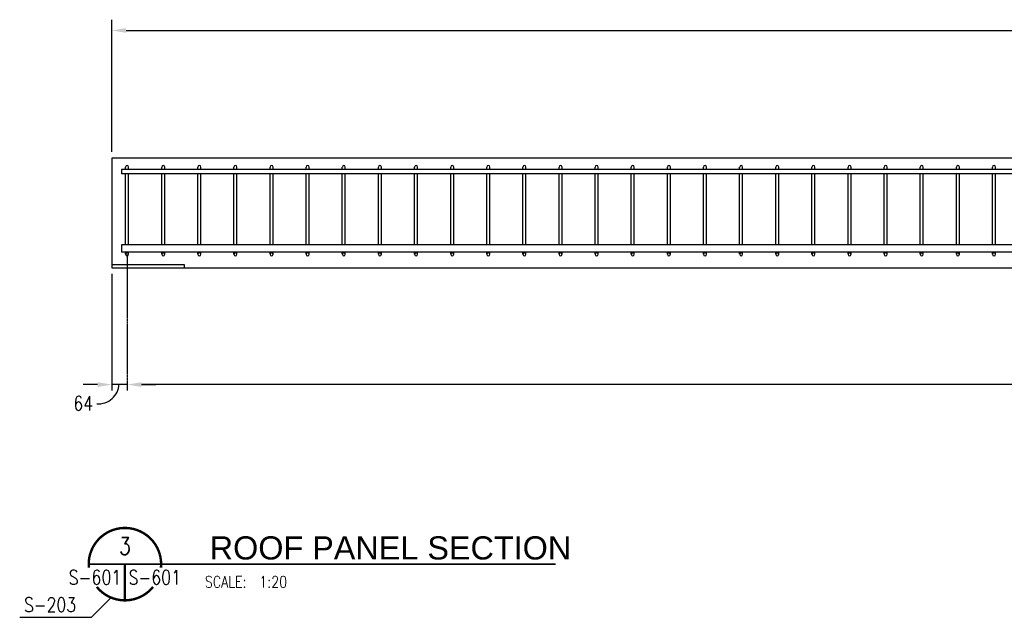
# Model space of a CAD drawing. Header units: millimetres. Extents: x -962 to 23079, y -8884 to 7075.
# Tile 1 of 6: x -784 to 3344, y -5787 to -3281. Entities that reach past the tile are written whole.
import ezdxf
from ezdxf.enums import TextEntityAlignment as Align

# ---------------------------------------------------------------- set-up
doc = ezdxf.new("R2010")
doc.units = ezdxf.units.MM
doc.linetypes.add('CENTER2', pattern=[1.125, 0.75, -0.125, 0.125, -0.125])
for name, color, linetype in [('A-Anno-Note', 2, 'Continuous'), ('S-ANNO-CNTR', 1, 'CENTER2'), ('S-ANNO-DIMS', 2, 'Continuous'), ('S-ANNO-TEXT', 3, 'Continuous'), ('S-DETL-MBND', 1, 'Continuous'), ('S-SECT-CONC', 3, 'Continuous'), ('S-SECT-RBAR_3', 3, 'Continuous')]:
    doc.layers.add(name, color=color, linetype=linetype)
doc.styles.add('BASE16', font='romans.shx', dxfattribs={"width": 0.8})
doc.styles.add('ROMANS', font='ROMANS.shx', dxfattribs={"width": 0.8})
doc.styles.add('SWISS', font='swiss.ttf', dxfattribs={"width": 0.8, "height": 0.25})

# ---------------------------------------------------------------- blocks, each defined once
blk = doc.blocks.new('DETNAME')
at = {"layer": 'A-Anno-Note', "const_width": 0.528}
for points in [[(15.84, -0.78, 1.103686), (0.04, -0.78, 1)], [(14.11, -4.99, -0.477231), (1.77, -4.99, -0.477231)]]:
    blk.add_lwpolyline(points, format="xyb", dxfattribs=at)
at = {"layer": 'A-Anno-Note'}
for points, const_width in [([(0, 0), (92.59, 0)], 0.396), ([(7.94, 0), (7.94, -7.94)], 0.528)]:
    blk.add_lwpolyline(points, dxfattribs=dict(at, const_width=const_width))
at = {"color": 2, "style": 'SWISS'}
blk.add_attdef('DETAILNAME', (28.58, 1.28), '', height=6.35, dxfattribs=at)
at = {"color": 6, "style": 'ROMANS', "width": 0.8}
blk.add_attdef('00', text='', height=3.17, dxfattribs=at).set_placement((7.94, 3.97), align=Align.MIDDLE)
at = {"layer": 'A-Anno-Note', "style": 'ROMANS', "width": 0.8}
blk.add_attdef('S-', text='', height=3.17, dxfattribs=at).set_placement((7.14, -4.47), align=Align.RIGHT)
for tag, p in [('S-', (8.73, -4.47)), ('SCALE:', (28.41, -5.14))]:
    blk.add_attdef(tag, p, '', height=3.17, dxfattribs=at)

msp = doc.modelspace()

# ---------------------------------------------------------------- linework, layer by layer
at = {"color": 2, "const_width": 7.65}
msp.add_lwpolyline([(1276.2, -5564.3), (1463, -5564.3)], dxfattribs=at)
at = {"layer": 'S-ANNO-CNTR', "ltscale": 10}
msp.add_line((-333.6, -4265.9), (-333.6, -4836.6), dxfattribs=at)
at = {"layer": 'S-ANNO-DIMS'}
for p, q in [((-397.6, -3835.4), (-397.6, -3281)), ((-397.6, -4347.4), (-397.6, -4836.6))]:
    msp.add_line(p, q, dxfattribs=at)
msp.add_lwpolyline([(-783.9, -5787.2), (-483, -5787.2), (-400.6, -5704.8)], dxfattribs=at)
msp.add_arc((-454.3, -4804.6), 87.4, 266.0236, 356.5424, dxfattribs=at)
at = {"layer": 'S-ANNO-TEXT', "color": 2}
for p, q in [((-337.6, -3326.1), (7848.4, -3326.1)), ((-457.6, -4811.2), (-517.6, -4811.2)), ((-333.6, -4811.2), (-397.6, -4811.2)), ((7783.7, -4811.2), (-273.6, -4811.2)), ((-273.6, -4811.2), (-213.6, -4811.2))]:
    msp.add_line(p, q, dxfattribs=at)
for points in [[(-337.6, -3316.1), (-337.6, -3336.1), (-397.6, -3326.1)], [(-457.6, -4801.2), (-457.6, -4821.2), (-397.6, -4811.2)], [(-273.6, -4801.2), (-273.6, -4821.2), (-333.6, -4811.2)], [(-273.6, -4801.2), (-273.6, -4821.2), (-333.6, -4811.2)]]:
    msp.add_solid(points, dxfattribs=at)
at = {"layer": 'S-DETL-MBND'}
msp.add_lwpolyline([(-92.6, -4321.4), (-92.6, -4308.4), (-397.6, -4308.4)], dxfattribs=at)
at = {"layer": 'S-SECT-CONC'}
msp.add_lwpolyline([(-397.6, -4321.4), (7909.4, -4321.4), (7909.4, -3861.4), (-397.6, -3861.4)], close=True, dxfattribs=at)
at = {"layer": 'S-SECT-RBAR_3'}
for p, q in [((7867.9, -3908.7, 140.6), (-357, -3908.7, 140.6)), ((-357, -3908.7, 140.6), (-357, -3927.1, 140.6)), ((-339.8, -3908.7, 12), (-339.8, -3898.9)), ((-327.3, -3908.7, 12), (-327.3, -3898.9)), ((-188.4, -3908.7, 12), (-188.4, -3898.9)), ((-175.9, -3908.7, 12), (-175.9, -3898.9)), ((-36.9, -3908.7, 12), (-36.9, -3898.9)), ((-24.4, -3908.7, 12), (-24.4, -3898.9)), ((114.5, -3908.7, 12), (114.5, -3898.9)), ((127, -3908.7, 12), (127, -3898.9)), ((266, -3908.7, 12), (266, -3898.9)), ((278.4, -3908.7, 12), (278.4, -3898.9)), ((417.4, -3908.7, 12), (417.4, -3898.9)), ((429.9, -3908.7, 12), (429.9, -3898.9)), ((568.8, -3908.7, 12), (568.8, -3898.9)), ((581.3, -3908.7, 12), (581.3, -3898.9)), ((720.3, -3908.7, 12), (720.3, -3898.9)), ((732.8, -3908.7, 12), (732.8, -3898.9)), ((871.7, -3908.7, 12), (871.7, -3898.9)), ((884.2, -3908.7, 12), (884.2, -3898.9)), ((1023.2, -3908.7, 12), (1023.2, -3898.9)), ((1035.7, -3908.7, 12), (1035.7, -3898.9)), ((1174.6, -3908.7, 12), (1174.6, -3898.9)), ((1187.1, -3908.7, 12), (1187.1, -3898.9)), ((1326.1, -3908.7, 12), (1326.1, -3898.9)), ((1338.6, -3908.7, 12), (1338.6, -3898.9)), ((1477.5, -3908.7, 12), (1477.5, -3898.9)), ((1477.5, -3908.7, 12), (1477.5, -3898.9)), ((1490, -3908.7, 12), (1490, -3898.9)), ((1490, -3908.7, 12), (1490, -3898.9)), ((1629, -3908.7, 12), (1629, -3898.9)), ((1641.4, -3908.7, 12), (1641.4, -3898.9)), ((1780.4, -3908.7, 12), (1780.4, -3898.9)), ((1792.9, -3908.7, 12), (1792.9, -3898.9)), ((1931.8, -3908.7, 12), (1931.8, -3898.9)), ((1944.3, -3908.7, 12), (1944.3, -3898.9)), ((2083.3, -3908.7, 12), (2083.3, -3898.9)), ((2095.8, -3908.7, 12), (2095.8, -3898.9)), ((2234.7, -3908.7, 12), (2234.7, -3898.9)), ((2247.2, -3908.7, 12), (2247.2, -3898.9)), ((2386.2, -3908.7, 12), (2386.2, -3898.9)), ((2398.7, -3908.7, 12), (2398.7, -3898.9)), ((2537.6, -3908.7, 12), (2537.6, -3898.9)), ((2550.1, -3908.7, 12), (2550.1, -3898.9)), ((2689.1, -3908.7, 12), (2689.1, -3898.9)), ((2701.6, -3908.7, 12), (2701.6, -3898.9)), ((2840.5, -3908.7, 12), (2840.5, -3898.9)), ((2853, -3908.7, 12), (2853, -3898.9)), ((2991.9, -3908.7, 12), (2991.9, -3898.9)), ((3004.4, -3908.7, 12), (3004.4, -3898.9)), ((3143.4, -3908.7, 12), (3143.4, -3898.9)), ((3155.9, -3908.7, 12), (3155.9, -3898.9)), ((3294.8, -3908.7, 12), (3294.8, -3898.9)), ((3307.3, -3908.7, 12), (3307.3, -3898.9)), ((7867.9, -3927.1, 140.6), (-357, -3927.1, 140.6)), ((-339.8, -4224.8, -192.1), (-339.8, -3927.1, 0)), ((-327.3, -4224.8, -192.1), (-327.3, -3927.1, 0)), ((-188.4, -4224.8, -192.1), (-188.4, -3927.1, 0)), ((-175.9, -4224.8, -192.1), (-175.9, -3927.1, 0)), ((-36.9, -4224.8, -192.1), (-36.9, -3927.1, 0)), ((-24.4, -4224.8, -192.1), (-24.4, -3927.1, 0)), ((114.5, -4224.8, -192.1), (114.5, -3927.1, 0)), ((127, -4224.8, -192.1), (127, -3927.1, 0)), ((266, -4224.8, -192.1), (266, -3927.1, 0)), ((278.4, -4224.8, -192.1), (278.4, -3927.1, 0)), ((417.4, -4224.8, -192.1), (417.4, -3927.1, 0)), ((429.9, -4224.8, -192.1), (429.9, -3927.1, 0)), ((568.8, -4224.8, -192.1), (568.8, -3927.1, 0)), ((581.3, -4224.8, -192.1), (581.3, -3927.1, 0)), ((720.3, -4224.8, -192.1), (720.3, -3927.1, 0)), ((732.8, -4224.8, -192.1), (732.8, -3927.1, 0)), ((871.7, -4224.8, -192.1), (871.7, -3927.1, 0)), ((884.2, -4224.8, -192.1), (884.2, -3927.1, 0)), ((1023.2, -4224.8, -192.1), (1023.2, -3927.1, 0)), ((1035.7, -4224.8, -192.1), (1035.7, -3927.1, 0)), ((1174.6, -4224.8, -192.1), (1174.6, -3927.1, 0)), ((1187.1, -4224.8, -192.1), (1187.1, -3927.1, 0)), ((1326.1, -4224.8, -192.1), (1326.1, -3927.1, 0)), ((1338.6, -4224.8, -192.1), (1338.6, -3927.1, 0)), ((1477.5, -4224.8, -192.1), (1477.5, -3927.1, 0)), ((1477.5, -4224.8, -192.1), (1477.5, -3927.1, 0)), ((1490, -4224.8, -192.1), (1490, -3927.1, 0)), ((1490, -4224.8, -192.1), (1490, -3927.1, 0)), ((1629, -4224.8, -192.1), (1629, -3927.1, 0)), ((1641.4, -4224.8, -192.1), (1641.4, -3927.1, 0)), ((1780.4, -4224.8, -192.1), (1780.4, -3927.1, 0)), ((1792.9, -4224.8, -192.1), (1792.9, -3927.1, 0)), ((1931.8, -4224.8, -192.1), (1931.8, -3927.1, 0)), ((1944.3, -4224.8, -192.1), (1944.3, -3927.1, 0)), ((2083.3, -4224.8, -192.1), (2083.3, -3927.1, 0)), ((2095.8, -4224.8, -192.1), (2095.8, -3927.1, 0)), ((2234.7, -4224.8, -192.1), (2234.7, -3927.1, 0)), ((2247.2, -4224.8, -192.1), (2247.2, -3927.1, 0)), ((2386.2, -4224.8, -192.1), (2386.2, -3927.1, 0)), ((2398.7, -4224.8, -192.1), (2398.7, -3927.1, 0)), ((2537.6, -4224.8, -192.1), (2537.6, -3927.1, 0)), ((2550.1, -4224.8, -192.1), (2550.1, -3927.1, 0)), ((2689.1, -4224.8, -192.1), (2689.1, -3927.1, 0)), ((2701.6, -4224.8, -192.1), (2701.6, -3927.1, 0)), ((2840.5, -4224.8, -192.1), (2840.5, -3927.1, 0)), ((2853, -4224.8, -192.1), (2853, -3927.1, 0)), ((2991.9, -4224.8, -192.1), (2991.9, -3927.1, 0)), ((3004.4, -4224.8, -192.1), (3004.4, -3927.1, 0)), ((3143.4, -4224.8, -192.1), (3143.4, -3927.1, 0)), ((3155.9, -4224.8, -192.1), (3155.9, -3927.1, 0)), ((3294.8, -4224.8, -192.1), (3294.8, -3927.1, 0)), ((3307.3, -4224.8, -192.1), (3307.3, -3927.1, 0)), ((7867.9, -4224.8, 0), (-357, -4224.8, 0)), ((-357, -4224.8, 0), (-357, -4256, 0)), ((7867.9, -4256, 0), (-357, -4256, 0)), ((-339.8, -4264.9, -140.6), (-339.8, -4256, -140.6)), ((-327.3, -4264.9, -140.6), (-327.3, -4256, -140.6)), ((-188.4, -4264.9, -140.6), (-188.4, -4256, -140.6)), ((-175.9, -4264.9, -140.6), (-175.9, -4256, -140.6)), ((-36.9, -4264.9, -140.6), (-36.9, -4256, -140.6)), ((-24.4, -4264.9, -140.6), (-24.4, -4256, -140.6)), ((114.5, -4264.9, -140.6), (114.5, -4256, -140.6)), ((127, -4264.9, -140.6), (127, -4256, -140.6)), ((266, -4264.9, -140.6), (266, -4256, -140.6)), ((278.4, -4264.9, -140.6), (278.4, -4256, -140.6)), ((417.4, -4264.9, -140.6), (417.4, -4256, -140.6)), ((429.9, -4264.9, -140.6), (429.9, -4256, -140.6)), ((568.8, -4264.9, -140.6), (568.8, -4256, -140.6)), ((581.3, -4264.9, -140.6), (581.3, -4256, -140.6)), ((720.3, -4264.9, -140.6), (720.3, -4256, -140.6)), ((732.8, -4264.9, -140.6), (732.8, -4256, -140.6)), ((871.7, -4264.9, -140.6), (871.7, -4256, -140.6)), ((884.2, -4264.9, -140.6), (884.2, -4256, -140.6)), ((1023.2, -4264.9, -140.6), (1023.2, -4256, -140.6)), ((1035.7, -4264.9, -140.6), (1035.7, -4256, -140.6)), ((1174.6, -4264.9, -140.6), (1174.6, -4256, -140.6)), ((1187.1, -4264.9, -140.6), (1187.1, -4256, -140.6)), ((1326.1, -4264.9, -140.6), (1326.1, -4256, -140.6)), ((1338.6, -4264.9, -140.6), (1338.6, -4256, -140.6)), ((1477.5, -4264.9, -140.6), (1477.5, -4256, -140.6)), ((1477.5, -4264.9, -140.6), (1477.5, -4256, -140.6)), ((1490, -4264.9, -140.6), (1490, -4256, -140.6)), ((1490, -4264.9, -140.6), (1490, -4256, -140.6)), ((1629, -4264.9, -140.6), (1629, -4256, -140.6)), ((1641.4, -4264.9, -140.6), (1641.4, -4256, -140.6)), ((1780.4, -4264.9, -140.6), (1780.4, -4256, -140.6)), ((1792.9, -4264.9, -140.6), (1792.9, -4256, -140.6)), ((1931.8, -4264.9, -140.6), (1931.8, -4256, -140.6)), ((1944.3, -4264.9, -140.6), (1944.3, -4256, -140.6)), ((2083.3, -4264.9, -140.6), (2083.3, -4256, -140.6)), ((2095.8, -4264.9, -140.6), (2095.8, -4256, -140.6)), ((2234.7, -4264.9, -140.6), (2234.7, -4256, -140.6)), ((2247.2, -4264.9, -140.6), (2247.2, -4256, -140.6)), ((2386.2, -4264.9, -140.6), (2386.2, -4256, -140.6)), ((2398.7, -4264.9, -140.6), (2398.7, -4256, -140.6)), ((2537.6, -4264.9, -140.6), (2537.6, -4256, -140.6)), ((2550.1, -4264.9, -140.6), (2550.1, -4256, -140.6)), ((2689.1, -4264.9, -140.6), (2689.1, -4256, -140.6)), ((2701.6, -4264.9, -140.6), (2701.6, -4256, -140.6)), ((2840.5, -4264.9, -140.6), (2840.5, -4256, -140.6)), ((2853, -4264.9, -140.6), (2853, -4256, -140.6)), ((2991.9, -4264.9, -140.6), (2991.9, -4256, -140.6)), ((3004.4, -4264.9, -140.6), (3004.4, -4256, -140.6)), ((3143.4, -4264.9, -140.6), (3143.4, -4256, -140.6)), ((3155.9, -4264.9, -140.6), (3155.9, -4256, -140.6)), ((3294.8, -4264.9, -140.6), (3294.8, -4256, -140.6)), ((3307.3, -4264.9, -140.6), (3307.3, -4256, -140.6))]:
    msp.add_line(p, q, dxfattribs=at)
for centre, start, end in [((-333.6, -3898.9), 0, 180), ((-182.1, -3898.9), 0, 180), ((-30.7, -3898.9), 0, 180), ((120.8, -3898.9), 0, 180), ((272.2, -3898.9), 0, 180), ((423.6, -3898.9), 0, 180), ((575.1, -3898.9), 0, 180), ((726.5, -3898.9), 0, 180), ((878, -3898.9), 0, 180), ((1029.4, -3898.9), 0, 180), ((1180.9, -3898.9), 0, 180), ((1332.3, -3898.9), 0, 180), ((1483.8, -3898.9), 0, 180), ((1483.8, -3898.9), 0, 180), ((1635.2, -3898.9), 0, 180), ((1786.6, -3898.9), 0, 180), ((1938.1, -3898.9), 0, 180), ((2089.5, -3898.9), 0, 180), ((2241, -3898.9), 0, 180), ((2392.4, -3898.9), 0, 180), ((2543.9, -3898.9), 0, 180), ((2695.3, -3898.9), 0, 180), ((2846.8, -3898.9), 0, 180), ((2998.2, -3898.9), 0, 180), ((3149.6, -3898.9), 0, 180), ((3301.1, -3898.9), 0, 180), ((-333.6, -4264.9, -140.6), 0, 180), ((-333.6, -4264.9, -140.6), 180, 0), ((-182.1, -4264.9, -140.6), 0, 180), ((-182.1, -4264.9, -140.6), 180, 0), ((-30.7, -4264.9, -140.6), 0, 180), ((-30.7, -4264.9, -140.6), 180, 0), ((120.8, -4264.9, -140.6), 0, 180), ((120.8, -4264.9, -140.6), 180, 0), ((272.2, -4264.9, -140.6), 0, 180), ((272.2, -4264.9, -140.6), 180, 0), ((423.6, -4264.9, -140.6), 0, 180), ((423.6, -4264.9, -140.6), 180, 0), ((575.1, -4264.9, -140.6), 0, 180), ((575.1, -4264.9, -140.6), 180, 0), ((726.5, -4264.9, -140.6), 0, 180), ((726.5, -4264.9, -140.6), 180, 0), ((878, -4264.9, -140.6), 0, 180), ((878, -4264.9, -140.6), 180, 0), ((1029.4, -4264.9, -140.6), 0, 180), ((1029.4, -4264.9, -140.6), 180, 0), ((1180.9, -4264.9, -140.6), 0, 180), ((1180.9, -4264.9, -140.6), 180, 0), ((1332.3, -4264.9, -140.6), 0, 180), ((1332.3, -4264.9, -140.6), 180, 0), ((1483.8, -4264.9, -140.6), 0, 180), ((1483.8, -4264.9, -140.6), 0, 180), ((1483.8, -4264.9, -140.6), 180, 0), ((1483.8, -4264.9, -140.6), 180, 0), ((1635.2, -4264.9, -140.6), 0, 180), ((1635.2, -4264.9, -140.6), 180, 0), ((1786.6, -4264.9, -140.6), 0, 180), ((1786.6, -4264.9, -140.6), 180, 0), ((1938.1, -4264.9, -140.6), 0, 180), ((1938.1, -4264.9, -140.6), 180, 0), ((2089.5, -4264.9, -140.6), 0, 180), ((2089.5, -4264.9, -140.6), 180, 0), ((2241, -4264.9, -140.6), 0, 180), ((2241, -4264.9, -140.6), 180, 0), ((2392.4, -4264.9, -140.6), 0, 180), ((2392.4, -4264.9, -140.6), 180, 0), ((2543.9, -4264.9, -140.6), 0, 180), ((2543.9, -4264.9, -140.6), 180, 0), ((2695.3, -4264.9, -140.6), 0, 180), ((2695.3, -4264.9, -140.6), 180, 0), ((2846.8, -4264.9, -140.6), 0, 180), ((2846.8, -4264.9, -140.6), 180, 0), ((2998.2, -4264.9, -140.6), 0, 180), ((2998.2, -4264.9, -140.6), 180, 0), ((3149.6, -4264.9, -140.6), 0, 180), ((3149.6, -4264.9, -140.6), 180, 0), ((3301.1, -4264.9, -140.6), 0, 180), ((3301.1, -4264.9, -140.6), 180, 0)]:
    msp.add_arc(centre, 6.24, start, end, dxfattribs=at)

# ---------------------------------------------------------------- block references
ref = msp.add_blockref('DETNAME', (-494.6, -5564.3), dxfattribs=dict(xscale=19.12463607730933, yscale=19.12463607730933, zscale=19.12463607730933))
ref.add_attrib('00', '3', dxfattribs={"layer": 'S-ANNO-TEXT', "height": 72.9, "style": 'ROMANS', "width": 0.796875}).set_placement((-342.8, -5488.4), align=Align.MIDDLE)
ref.add_attrib('SCALE:', '   SCALE:  1:20', (-94.4, -5662.7), dxfattribs={"layer": 'S-ANNO-TEXT', "height": 48.577, "style": 'ROMANS', "width": 0.8})
ref.add_attrib('S-', 'S-601', (-327.6, -5649.9), dxfattribs={"layer": 'A-Anno-Note', "color": 4, "height": 60.72, "style": 'ROMANS', "width": 0.796875})
ref.add_attrib('S-', 'S-601', dxfattribs={"layer": 'A-Anno-Note', "color": 4, "height": 60.72, "style": 'ROMANS', "width": 0.8}).set_placement((-358, -5649.9), align=Align.RIGHT)
ref.add_attrib('DETAILNAME', '   ROOF PANEL SECTION', (-100.3, -5544.7), dxfattribs={"color": 2, "height": 97.153, "style": 'SWISS'})

# ---------------------------------------------------------------- texts
at = {"layer": 'S-ANNO-TEXT', "insert": (-558.4, -4860.2), "char_height": 59.76, "width": 1137.789, "attachment_point": 1, "style": 'BASE16'}
msp.add_mtext('64', dxfattribs=at)
at = {"layer": 'S-ANNO-TEXT', "insert": (-656.6, -5734.3), "char_height": 60, "attachment_point": 5, "style": 'ROMANS'}
msp.add_mtext('\\A1;S-203', dxfattribs=at)

doc.saveas('drawing.dxf')
